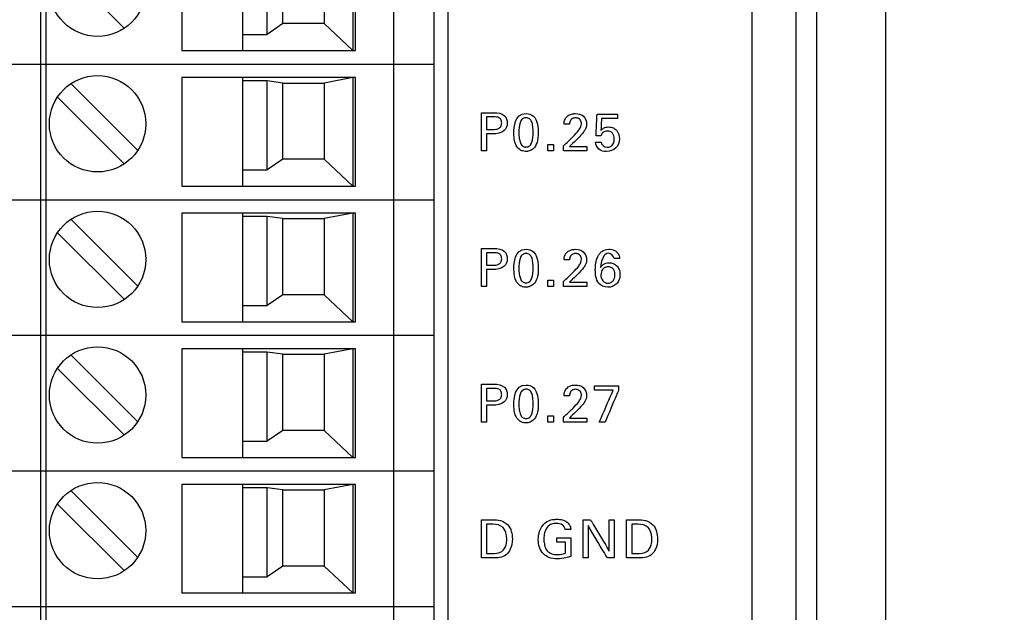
# Model space of a CAD drawing. Header units: inches. Extents: x 0 to 34, y 0 to 22.
# Tile 54 of 119: x 18.195 to 19.623, y 11.095 to 11.955. Entities that reach past the tile are written whole.
import ezdxf

# ---------------------------------------------------------------- set-up
doc = ezdxf.new("R2010")
doc.units = ezdxf.units.IN
doc.header["$LTSCALE"] = 1.87
doc.header["$MEASUREMENT"] = 0
doc.layers.get('0').update_dxf_attribs({"linetype": 'CONTINUOUS'})
doc.layers.add('DATUMCURVES', color=7, linetype='CONTINUOUS')
doc.layers.add('DIMENSIONS', color=7, linetype='CONTINUOUS')
doc.styles.get("Standard").update_dxf_attribs({"font": 'txt', "width": 0.8})
doc.dimstyles.new('DIMSTYLE_1', dxfattribs={"dimtxt": 0.125, "dimasz": 0.18, "dimexe": 0.18, "dimexo": 0.0625, "dimgap": 0.09, "dimtad": 0, "dimtih": 1, "dimtoh": 1, "dimdec": 3, "dimzin": 4, "dimdsep": 46, "dimtxsty": 'STANDARD', "dimblk": '_FILLED', "dimblk1": '_FILLED', "dimblk2": '_FILLED', "dimcen": 0.09, "dimadec": 0, "dimazin": 0, "dimtp": 0.001, "dimtm": 0.001, "dimtfac": 1, "dimtdec": 3, "dimtofl": 0, "dimtmove": 0, "dimatfit": 3, "dimldrblk": '_FILLED', "dimfxl": 1, "dimtolj": 1, "dimtzin": 4, "dimarcsym": 0})

# ---------------------------------------------------------------- blocks, each defined once
blk = doc.blocks.new('_FILLED')
at = {"color": 0, "linetype": 'BYBLOCK'}
blk.add_solid([(0, 0), (-1, 0.1736), (-1, -0.1736)], dxfattribs=at)
blk = doc.blocks.new('*D24')
at = {"layer": 'DIMENSIONS', "color": 2, "linetype": 'CONTINUOUS'}
for p, q in [((18.7996, 16.1229), (20.5474, 16.1229)), ((20.4224, 16.1229), (20.4224, 13.0865)), ((20.4224, 10.1189), (20.4224, 12.8365)), ((18.8587, 10.1189), (20.5474, 10.1189))]:
    blk.add_line(p, q, dxfattribs=at)
at = {"layer": 'DIMENSIONS', "color": 2, "linetype": 'CONTINUOUS', "xscale": 0.18, "yscale": 0.18, "zscale": 0.18}
for p, rotation in [((20.4224, 16.1229), 90), ((20.4224, 10.1189), 270)]:
    blk.add_blockref('_FILLED', p, dxfattribs=dict(at, rotation=rotation))
at = {"layer": 'DIMENSIONS', "color": 2, "linetype": 'CONTINUOUS', "width": 0.8}
for s, p in [('6.004', (19.7599, 12.899)), ('[', (20.3849, 12.899)), ('152.5', (20.4849, 12.899)), (']', (20.9849, 12.899))]:
    blk.add_text(s, height=0.125, dxfattribs=at).set_placement(p)

msp = doc.modelspace()

# ---------------------------------------------------------------- linework, layer by layer
at = {"color": 7, "linetype": 'CONTINUOUS'}
for p, q in [((19.3212, 9.0123), (19.3212, 18.6334)), ((19.3512, 9.015), (19.3512, 18.6307)), ((19.4512, 9.0274), (19.4512, 18.6183)), ((18.8162, 10.0989), (18.8162, 16.1429)), ((18.2253, 16.1229), (18.2253, 10.1189)), ((18.2332, 10.1189), (18.2332, 16.1229)), ((18.7371, 16.1229), (18.7371, 10.1189)), ((18.7962, 10.1189), (18.7962, 16.1229)), ((18.43, 12.0677), (18.43, 11.9103)), ((18.5186, 11.9103), (18.5186, 12.0677)), ((18.6781, 12.0677), (18.6781, 11.9103)), ((18.682, 11.9103), (18.682, 12.0677)), ((18.5541, 11.9336), (18.5541, 12.063)), ((18.5768, 11.9492), (18.5768, 12.0599)), ((18.6367, 12.0599), (18.6367, 11.9492)), ((18.3465, 11.9428), (18.25, 12.0393)), ((18.5768, 11.9492), (18.5541, 11.9336)), ((18.6367, 11.9492), (18.5768, 11.9492)), ((18.6781, 11.9103), (18.6367, 11.9492)), ((18.5186, 11.9336), (18.5541, 11.9336)), ((18.43, 11.9103), (18.682, 11.9103)), ((18.0678, 11.8906), (18.7962, 11.8906)), ((18.682, 11.8709), (18.43, 11.8709)), ((18.43, 11.8709), (18.43, 11.7134)), ((18.5186, 11.7134), (18.5186, 11.8709)), ((18.6781, 11.8709), (18.6367, 11.863)), ((18.6781, 11.8709), (18.6781, 11.7134)), ((18.682, 11.7134), (18.682, 11.8709)), ((18.366, 11.7654), (18.2695, 11.8618)), ((18.5541, 11.8662), (18.5186, 11.8662)), ((18.5768, 11.863), (18.5541, 11.8662)), ((18.5541, 11.7368), (18.5541, 11.8662)), ((18.5768, 11.863), (18.6367, 11.863)), ((18.5768, 11.7524), (18.5768, 11.863)), ((18.6367, 11.863), (18.6367, 11.7524)), ((18.3465, 11.7459), (18.25, 11.8424)), ((18.5768, 11.7524), (18.5541, 11.7368)), ((18.6367, 11.7524), (18.5768, 11.7524)), ((18.6781, 11.7134), (18.6367, 11.7524)), ((18.5186, 11.7368), (18.5541, 11.7368)), ((18.43, 11.7134), (18.682, 11.7134)), ((18.0678, 11.6937), (18.7962, 11.6937)), ((18.682, 11.674), (18.43, 11.674)), ((18.43, 11.674), (18.43, 11.5166)), ((18.5186, 11.5166), (18.5186, 11.674)), ((18.5541, 11.6693), (18.5186, 11.6693)), ((18.5768, 11.6662), (18.5541, 11.6693)), ((18.5541, 11.5399), (18.5541, 11.6693)), ((18.6781, 11.674), (18.6367, 11.6662)), ((18.6781, 11.674), (18.6781, 11.5166)), ((18.682, 11.5166), (18.682, 11.674)), ((18.366, 11.5685), (18.2695, 11.665)), ((18.5768, 11.6662), (18.6367, 11.6662)), ((18.5768, 11.5555), (18.5768, 11.6662)), ((18.6367, 11.6662), (18.6367, 11.5555)), ((18.3465, 11.5491), (18.25, 11.6456)), ((18.5768, 11.5555), (18.5541, 11.5399)), ((18.6367, 11.5555), (18.5768, 11.5555)), ((18.6781, 11.5166), (18.6367, 11.5555)), ((18.5186, 11.5399), (18.5541, 11.5399)), ((18.43, 11.5166), (18.682, 11.5166)), ((18.0678, 11.4969), (18.7962, 11.4969)), ((18.366, 11.3717), (18.2695, 11.4681)), ((18.682, 11.4772), (18.43, 11.4772)), ((18.43, 11.4772), (18.43, 11.3197)), ((18.5186, 11.3197), (18.5186, 11.4772)), ((18.5541, 11.4725), (18.5186, 11.4725)), ((18.5768, 11.4693), (18.5541, 11.4725)), ((18.5541, 11.3431), (18.5541, 11.4725)), ((18.5768, 11.4693), (18.6367, 11.4693)), ((18.5768, 11.3587), (18.5768, 11.4693)), ((18.6781, 11.4772), (18.6367, 11.4693)), ((18.6367, 11.4693), (18.6367, 11.3587)), ((18.6781, 11.4772), (18.6781, 11.3197)), ((18.682, 11.3197), (18.682, 11.4772)), ((18.3465, 11.3522), (18.25, 11.4487)), ((18.5768, 11.3587), (18.5541, 11.3431)), ((18.6367, 11.3587), (18.5768, 11.3587)), ((18.6781, 11.3197), (18.6367, 11.3587)), ((18.5186, 11.3431), (18.5541, 11.3431)), ((18.43, 11.3197), (18.682, 11.3197)), ((18.0678, 11.3), (18.7962, 11.3)), ((18.366, 11.1748), (18.2695, 11.2713)), ((18.682, 11.2803), (18.43, 11.2803)), ((18.43, 11.2803), (18.43, 11.1229)), ((18.5186, 11.1229), (18.5186, 11.2803)), ((18.5541, 11.2756), (18.5186, 11.2756)), ((18.5768, 11.2725), (18.5541, 11.2756)), ((18.5541, 11.1462), (18.5541, 11.2756)), ((18.5768, 11.2725), (18.6367, 11.2725)), ((18.5768, 11.1618), (18.5768, 11.2725)), ((18.6781, 11.2803), (18.6367, 11.2725)), ((18.6367, 11.2725), (18.6367, 11.1618)), ((18.6781, 11.2803), (18.6781, 11.1229)), ((18.682, 11.1229), (18.682, 11.2803)), ((18.3465, 11.1554), (18.25, 11.2519)), ((18.5768, 11.1618), (18.5541, 11.1462)), ((18.6367, 11.1618), (18.5768, 11.1618)), ((18.6781, 11.1229), (18.6367, 11.1618)), ((18.5186, 11.1462), (18.5541, 11.1462)), ((18.43, 11.1229), (18.682, 11.1229)), ((18.0678, 11.1032), (18.7962, 11.1032))]:
    msp.add_line(p, q, dxfattribs=at)
for centre in [(18.308, 12.0007), (18.308, 11.8039), (18.308, 11.607), (18.308, 11.4102), (18.308, 11.2133)]:
    msp.add_circle(centre, 0.0699, dxfattribs=at)
at = {"layer": 'DATUMCURVES', "color": 40, "linetype": 'CONTINUOUS'}
for points, knots in [([(19.2566, 17.8445, 0.8645), (19.2566, 17.4191, 0.8645), (19.2566, 14.6965, 0.8645), (19.2566, 11.9739, 0.8645), (19.2566, 9.6767, 0.8645)], [0, 0, 0, 0, 0.15625, 1, 1, 1, 1]), ([(18.8646, 11.82, 0.8645), (18.8655, 11.82, 0.8645), (18.8717, 11.82, 0.8645), (18.8778, 11.82, 0.8645), (18.883, 11.82, 0.8645)], [0, 0, 0, 0, 0.15625, 1, 1, 1, 1]), ([(18.8646, 11.7648, 0.8645), (18.8646, 11.7677, 0.8645), (18.8646, 11.7861, 0.8645), (18.8646, 11.8044, 0.8645), (18.8646, 11.82, 0.8645)], [0, 0, 0, 0, 0.15625, 1, 1, 1, 1]), ([(18.8722, 11.8138, 0.8645), (18.8722, 11.8128, 0.8645), (18.8722, 11.8068, 0.8645), (18.8722, 11.8008, 0.8645), (18.8722, 11.7957, 0.8645)], [0, 0, 0, 0, 0.15625, 1, 1, 1, 1]), ([(18.883, 11.82, 0.8645), (18.8883, 11.82, 0.8645), (18.8988, 11.8185, 0.8645), (18.9036, 11.8047, 0.8645), (18.8982, 11.7907, 0.8645), (18.8869, 11.7893, 0.8645), (18.8811, 11.7893, 0.8645)], [0, 0, 0, 0, 0.279811, 0.483772, 0.69103, 1, 1, 1, 1]), ([(18.8813, 11.7957, 0.8645), (18.8841, 11.7957, 0.8645), (18.8885, 11.7958, 0.8645), (18.8935, 11.7999, 0.8645), (18.8943, 11.805, 0.8645), (18.8936, 11.81, 0.8645), (18.8892, 11.8138, 0.8645), (18.8853, 11.8138, 0.8645), (18.8829, 11.8138, 0.8645)], [0, 0, 0, 0, 0.244812, 0.369251, 0.527662, 0.677689, 0.790957, 1, 1, 1, 1]), ([(18.9289, 11.8126, 0.8645), (18.9271, 11.8125, 0.8645), (18.9233, 11.8109, 0.8645), (18.9195, 11.8038, 0.8645), (18.9188, 11.7925, 0.8645), (18.9193, 11.7824, 0.8645), (18.9209, 11.7758, 0.8645), (18.9235, 11.772, 0.8645), (18.9261, 11.7705, 0.8645), (18.928, 11.7702, 0.8645), (18.9286, 11.77, 0.8645), (18.9293, 11.7701, 0.8645)], [0, 0, 0, 0, 0.102331, 0.214894, 0.440022, 0.580016, 0.720011, 0.860005, 0.930003, 0.965001, 1, 1, 1, 1]), ([(18.9294, 11.8187, 0.8645), (18.9373, 11.8187, 0.8645), (18.9462, 11.8101, 0.8645), (18.9477, 11.7889, 0.8645), (18.9459, 11.776, 0.8645), (18.9407, 11.7675, 0.8645), (18.9337, 11.7639, 0.8645), (18.9304, 11.7637, 0.8645), (18.9289, 11.7637, 0.8645), (18.9287, 11.7637, 0.8645)], [0, 0, 0, 0, 0.15099, 0.301981, 0.492122, 0.682262, 0.830124, 0.977986, 1, 1, 1, 1]), ([(18.9293, 11.7701, 0.8645), (18.9301, 11.7701, 0.8645), (18.9326, 11.7704, 0.8645), (18.9355, 11.7724, 0.8645), (18.9392, 11.7785, 0.8645), (18.9399, 11.7899, 0.8645), (18.9394, 11.8002, 0.8645), (18.9378, 11.807, 0.8645), (18.9349, 11.8115, 0.8645), (18.9311, 11.8127, 0.8645), (18.9291, 11.8126, 0.8645), (18.9289, 11.8126, 0.8645)], [0, 0, 0, 0, 0.052681, 0.105362, 0.210725, 0.421449, 0.56239, 0.703331, 0.844272, 0.985213, 1, 1, 1, 1]), ([(18.9845, 11.8032, 0.8645), (18.9845, 11.805, 0.8645), (18.9849, 11.8093, 0.8645), (18.9887, 11.8151, 0.8645), (18.9948, 11.8182, 0.8645), (19.0028, 11.8191, 0.8645), (19.0137, 11.8167, 0.8645), (19.0172, 11.8076, 0.8645), (19.0172, 11.8032, 0.8645)], [0, 0, 0, 0, 0.106982, 0.25839, 0.390836, 0.504269, 0.739417, 1, 1, 1, 1]), ([(18.995, 11.8104, 0.8645), (18.9945, 11.8099, 0.8645), (18.9929, 11.8078, 0.8645), (18.9925, 11.8051, 0.8645), (18.9925, 11.8032, 0.8645)], [0, 0, 0, 0, 0.290386, 1, 1, 1, 1]), ([(18.9975, 11.7854, 0.8645), (19.0005, 11.7882, 0.8645), (19.0046, 11.7926, 0.8645), (19.0089, 11.799, 0.8645), (19.01, 11.8042, 0.8645), (19.009, 11.8088, 0.8645), (19.0055, 11.812, 0.8645), (19.001, 11.8127, 0.8645), (18.9971, 11.8121, 0.8645), (18.9954, 11.8107, 0.8645), (18.995, 11.8104, 0.8645)], [0, 0, 0, 0, 0.286285, 0.428435, 0.528312, 0.656451, 0.738008, 0.846208, 0.964972, 1, 1, 1, 1]), ([(19.0309, 11.7862, 0.8645), (19.031, 11.7878, 0.8645), (19.0315, 11.7983, 0.8645), (19.0319, 11.8088, 0.8645), (19.0323, 11.8177, 0.8645)], [0, 0, 0, 0, 0.15625, 1, 1, 1, 1]), ([(19.0323, 11.8177, 0.8645), (19.0338, 11.8177, 0.8645), (19.0437, 11.8177, 0.8645), (19.0537, 11.8177, 0.8645), (19.062, 11.8177, 0.8645)], [0, 0, 0, 0, 0.15625, 1, 1, 1, 1]), ([(19.0389, 11.8115, 0.8645), (19.0388, 11.8106, 0.8645), (19.0385, 11.8049, 0.8645), (19.0382, 11.7992, 0.8645), (19.0379, 11.7944, 0.8645)], [0, 0, 0, 0, 0.15625, 1, 1, 1, 1]), ([(19.062, 11.8115, 0.8645), (19.0608, 11.8115, 0.8645), (19.0531, 11.8115, 0.8645), (19.0454, 11.8115, 0.8645), (19.0389, 11.8115, 0.8645)], [0, 0, 0, 0, 0.15625, 1, 1, 1, 1]), ([(19.0172, 11.8032, 0.8645), (19.0172, 11.8002, 0.8645), (19.0154, 11.7953, 0.8645), (19.0124, 11.7915, 0.8645), (19.0112, 11.79, 0.8645)], [0, 0, 0, 0, 0.609797, 1, 1, 1, 1]), ([(19.0379, 11.7944, 0.8645), (19.039, 11.7955, 0.8645), (19.0423, 11.7983, 0.8645), (19.0489, 11.7998, 0.8645), (19.056, 11.7984, 0.8645), (19.063, 11.7928, 0.8645), (19.0663, 11.7814, 0.8645), (19.063, 11.7721, 0.8645), (19.0597, 11.7688, 0.8645)], [0, 0, 0, 0, 0.093612, 0.236815, 0.371971, 0.491253, 0.733682, 1, 1, 1, 1]), ([(18.8722, 11.7893, 0.8645), (18.8722, 11.788, 0.8645), (18.8722, 11.7799, 0.8645), (18.8722, 11.7717, 0.8645), (18.8722, 11.7648, 0.8645)], [0, 0, 0, 0, 0.15625, 1, 1, 1, 1]), ([(18.9287, 11.7637, 0.8645), (18.927, 11.7638, 0.8645), (18.9242, 11.7643, 0.8645), (18.9188, 11.7669, 0.8645), (18.9141, 11.7731, 0.8645), (18.9117, 11.7811, 0.8645), (18.9117, 11.7906, 0.8645)], [0, 0, 0, 0, 0.129959, 0.274358, 0.563156, 1, 1, 1, 1]), ([(18.9837, 11.7717, 0.8645), (18.9844, 11.7725, 0.8645), (18.989, 11.777, 0.8645), (18.9937, 11.7815, 0.8645), (18.9975, 11.7854, 0.8645)], [0, 0, 0, 0, 0.15625, 1, 1, 1, 1]), ([(19.0574, 11.782, 0.8645), (19.0574, 11.7849, 0.8645), (19.056, 11.7911, 0.8645), (19.0475, 11.7944, 0.8645), (19.0403, 11.7918, 0.8645), (19.0384, 11.7878, 0.8645), (19.0379, 11.7862, 0.8645)], [0, 0, 0, 0, 0.299979, 0.568356, 0.827944, 1, 1, 1, 1]), ([(19.0382, 11.7773, 0.8645), (19.0383, 11.7735, 0.8645), (19.0467, 11.7672, 0.8645), (19.0565, 11.7734, 0.8645), (19.0574, 11.7795, 0.8645), (19.0574, 11.782, 0.8645)], [0, 0, 0, 0, 0.397539, 0.739268, 1, 1, 1, 1]), ([(18.9922, 11.7708, 0.8645), (18.9935, 11.7708, 0.8645), (19.0019, 11.7708, 0.8645), (19.0103, 11.7708, 0.8645), (19.0173, 11.7708, 0.8645)], [0, 0, 0, 0, 0.15625, 1, 1, 1, 1]), ([(19.0597, 11.7688, 0.8645), (19.0563, 11.7653, 0.8645), (19.0471, 11.7623, 0.8645), (19.034, 11.7655, 0.8645), (19.0304, 11.7736, 0.8645), (19.0302, 11.7773, 0.8645)], [0, 0, 0, 0, 0.392296, 0.698276, 1, 1, 1, 1]), ([(19.0173, 11.7648, 0.8645), (19.0156, 11.7648, 0.8645), (19.0044, 11.7648, 0.8645), (18.9932, 11.7648, 0.8645), (18.9837, 11.7648, 0.8645)], [0, 0, 0, 0, 0.15625, 1, 1, 1, 1]), ([(18.8646, 11.623, 0.8645), (18.8655, 11.623, 0.8645), (18.8717, 11.623, 0.8645), (18.8778, 11.623, 0.8645), (18.883, 11.623, 0.8645)], [0, 0, 0, 0, 0.15625, 1, 1, 1, 1]), ([(18.8646, 11.5678, 0.8645), (18.8646, 11.5707, 0.8645), (18.8646, 11.5891, 0.8645), (18.8646, 11.6074, 0.8645), (18.8646, 11.623, 0.8645)], [0, 0, 0, 0, 0.15625, 1, 1, 1, 1]), ([(18.8722, 11.6168, 0.8645), (18.8722, 11.6158, 0.8645), (18.8722, 11.6098, 0.8645), (18.8722, 11.6038, 0.8645), (18.8722, 11.5987, 0.8645)], [0, 0, 0, 0, 0.15625, 1, 1, 1, 1]), ([(18.883, 11.623, 0.8645), (18.8883, 11.623, 0.8645), (18.8989, 11.6215, 0.8645), (18.9036, 11.6077, 0.8645), (18.8982, 11.5937, 0.8645), (18.8869, 11.5923, 0.8645), (18.8811, 11.5923, 0.8645)], [0, 0, 0, 0, 0.279747, 0.483892, 0.691101, 1, 1, 1, 1]), ([(18.8813, 11.5987, 0.8645), (18.8841, 11.5987, 0.8645), (18.8885, 11.5988, 0.8645), (18.8935, 11.6029, 0.8645), (18.8943, 11.608, 0.8645), (18.8936, 11.613, 0.8645), (18.8892, 11.6167, 0.8645), (18.8853, 11.6168, 0.8645), (18.8829, 11.6168, 0.8645)], [0, 0, 0, 0, 0.244825, 0.369346, 0.527972, 0.677773, 0.790962, 1, 1, 1, 1]), ([(18.9289, 11.6156, 0.8645), (18.9271, 11.6155, 0.8645), (18.9233, 11.6139, 0.8645), (18.9195, 11.6068, 0.8645), (18.9188, 11.5955, 0.8645), (18.9193, 11.5854, 0.8645), (18.9209, 11.5788, 0.8645), (18.9235, 11.575, 0.8645), (18.9261, 11.5736, 0.8645), (18.928, 11.5732, 0.8645), (18.9286, 11.573, 0.8645), (18.9293, 11.5731, 0.8645)], [0, 0, 0, 0, 0.102407, 0.215054, 0.440349, 0.580262, 0.720174, 0.860087, 0.930044, 0.965022, 1, 1, 1, 1]), ([(18.9294, 11.6217, 0.8645), (18.9373, 11.6217, 0.8645), (18.9462, 11.6131, 0.8645), (18.9477, 11.5919, 0.8645), (18.9459, 11.579, 0.8645), (18.9407, 11.5705, 0.8645), (18.9337, 11.5669, 0.8645), (18.9304, 11.5667, 0.8645), (18.9289, 11.5667, 0.8645), (18.9287, 11.5667, 0.8645)], [0, 0, 0, 0, 0.150664, 0.301328, 0.491535, 0.681741, 0.829845, 0.97795, 1, 1, 1, 1]), ([(18.9293, 11.5731, 0.8645), (18.9301, 11.5731, 0.8645), (18.9326, 11.5734, 0.8645), (18.9355, 11.5754, 0.8645), (18.9392, 11.5815, 0.8645), (18.9399, 11.5929, 0.8645), (18.9394, 11.6032, 0.8645), (18.9378, 11.61, 0.8645), (18.9349, 11.6145, 0.8645), (18.9311, 11.6157, 0.8645), (18.9291, 11.6156, 0.8645), (18.9289, 11.6156, 0.8645)], [0, 0, 0, 0, 0.052644, 0.105289, 0.210577, 0.421154, 0.562167, 0.70318, 0.844193, 0.985206, 1, 1, 1, 1]), ([(18.9845, 11.6062, 0.8645), (18.9845, 11.608, 0.8645), (18.9849, 11.6123, 0.8645), (18.9887, 11.6181, 0.8645), (18.9948, 11.6212, 0.8645), (19.0028, 11.6221, 0.8645), (19.0137, 11.6197, 0.8645), (19.0172, 11.6106, 0.8645), (19.0172, 11.6062, 0.8645)], [0, 0, 0, 0, 0.107049, 0.25832, 0.390787, 0.5042, 0.73928, 1, 1, 1, 1]), ([(18.995, 11.6134, 0.8645), (18.9945, 11.6129, 0.8645), (18.9928, 11.6108, 0.8645), (18.9925, 11.608, 0.8645), (18.9925, 11.6062, 0.8645)], [0, 0, 0, 0, 0.29, 1, 1, 1, 1]), ([(18.9975, 11.5883, 0.8645), (19.0005, 11.5912, 0.8645), (19.0046, 11.5956, 0.8645), (19.0089, 11.602, 0.8645), (19.01, 11.6072, 0.8645), (19.009, 11.6118, 0.8645), (19.0055, 11.615, 0.8645), (19.001, 11.6157, 0.8645), (18.9971, 11.6151, 0.8645), (18.9954, 11.6137, 0.8645), (18.995, 11.6134, 0.8645)], [0, 0, 0, 0, 0.286455, 0.428428, 0.52812, 0.656502, 0.738062, 0.846236, 0.96497, 1, 1, 1, 1]), ([(19.0624, 11.574, 0.8645), (19.0617, 11.573, 0.8645), (19.058, 11.5687, 0.8645), (19.0475, 11.5648, 0.8645), (19.0341, 11.5702, 0.8645), (19.0303, 11.5817, 0.8645), (19.0296, 11.5916, 0.8645), (19.0303, 11.6016, 0.8645), (19.0323, 11.6096, 0.8645), (19.0349, 11.614, 0.8645), (19.0359, 11.6153, 0.8645)], [0, 0, 0, 0, 0.046432, 0.22046, 0.408687, 0.540018, 0.67664, 0.802876, 0.936525, 1, 1, 1, 1]), ([(19.0359, 11.6153, 0.8645), (19.0369, 11.6166, 0.8645), (19.0405, 11.6203, 0.8645), (19.0488, 11.6225, 0.8645), (19.057, 11.6208, 0.8645), (19.0624, 11.6171, 0.8645), (19.0647, 11.6125, 0.8645), (19.0649, 11.6094, 0.8645), (19.0649, 11.6081, 0.8645)], [0, 0, 0, 0, 0.125006, 0.399483, 0.619206, 0.762006, 0.898595, 1, 1, 1, 1]), ([(19.057, 11.6081, 0.8645), (19.057, 11.6119, 0.8645), (19.0433, 11.6234, 0.8645), (19.0377, 11.6033, 0.8645), (19.0373, 11.5954, 0.8645)], [0, 0, 0, 0, 0.321412, 1, 1, 1, 1]), ([(19.0172, 11.6062, 0.8645), (19.0172, 11.6032, 0.8645), (19.0154, 11.5983, 0.8645), (19.0124, 11.5945, 0.8645), (19.0112, 11.593, 0.8645)], [0, 0, 0, 0, 0.609572, 1, 1, 1, 1]), ([(19.0373, 11.5954, 0.8645), (19.0384, 11.597, 0.8645), (19.0416, 11.6009, 0.8645), (19.0508, 11.6031, 0.8645), (19.0602, 11.5999, 0.8645), (19.0649, 11.5923, 0.8645), (19.066, 11.5849, 0.8645), (19.065, 11.5784, 0.8645), (19.0631, 11.5749, 0.8645), (19.0624, 11.574, 0.8645)], [0, 0, 0, 0, 0.111014, 0.279145, 0.5094, 0.630936, 0.774793, 0.932497, 1, 1, 1, 1]), ([(19.0583, 11.5844, 0.8645), (19.0583, 11.5855, 0.8645), (19.0582, 11.5857, 0.8645), (19.0579, 11.5886, 0.8645), (19.0569, 11.5918, 0.8645), (19.0541, 11.5952, 0.8645), (19.0489, 11.5966, 0.8645), (19.0435, 11.5955, 0.8645), (19.0393, 11.592, 0.8645), (19.038, 11.5876, 0.8645), (19.0379, 11.5849, 0.8645)], [0, 0, 0, 0, 0.069979, 0.139959, 0.279917, 0.419876, 0.559835, 0.673211, 0.786587, 1, 1, 1, 1]), ([(18.8722, 11.5923, 0.8645), (18.8722, 11.591, 0.8645), (18.8722, 11.5829, 0.8645), (18.8722, 11.5747, 0.8645), (18.8722, 11.5678, 0.8645)], [0, 0, 0, 0, 0.15625, 1, 1, 1, 1]), ([(18.9287, 11.5667, 0.8645), (18.927, 11.5668, 0.8645), (18.9242, 11.5673, 0.8645), (18.9188, 11.5699, 0.8645), (18.914, 11.5761, 0.8645), (18.9117, 11.5842, 0.8645), (18.9117, 11.5936, 0.8645)], [0, 0, 0, 0, 0.129854, 0.274137, 0.562702, 1, 1, 1, 1]), ([(18.9837, 11.5748, 0.8645), (18.9844, 11.5755, 0.8645), (18.989, 11.58, 0.8645), (18.9937, 11.5845, 0.8645), (18.9975, 11.5883, 0.8645)], [0, 0, 0, 0, 0.15625, 1, 1, 1, 1]), ([(19.0379, 11.5849, 0.8645), (19.0379, 11.5847, 0.8645), (19.0378, 11.5812, 0.8645), (19.04, 11.5749, 0.8645), (19.0472, 11.5715, 0.8645), (19.0542, 11.5737, 0.8645), (19.0571, 11.5781, 0.8645), (19.0581, 11.5812, 0.8645), (19.0582, 11.5837, 0.8645), (19.0583, 11.5844, 0.8645)], [0, 0, 0, 0, 0.014076, 0.287314, 0.560551, 0.780275, 0.890138, 0.945069, 1, 1, 1, 1]), ([(19.0173, 11.5678, 0.8645), (19.0156, 11.5678, 0.8645), (19.0044, 11.5678, 0.8645), (18.9932, 11.5678, 0.8645), (18.9837, 11.5678, 0.8645)], [0, 0, 0, 0, 0.15625, 1, 1, 1, 1]), ([(18.9922, 11.5738, 0.8645), (18.9935, 11.5738, 0.8645), (19.0019, 11.5738, 0.8645), (19.0103, 11.5738, 0.8645), (19.0173, 11.5738, 0.8645)], [0, 0, 0, 0, 0.15625, 1, 1, 1, 1]), ([(18.8646, 11.4259, 0.8645), (18.8655, 11.4259, 0.8645), (18.8717, 11.4259, 0.8645), (18.8778, 11.4259, 0.8645), (18.883, 11.4259, 0.8645)], [0, 0, 0, 0, 0.15625, 1, 1, 1, 1]), ([(18.8646, 11.3708, 0.8645), (18.8646, 11.3737, 0.8645), (18.8646, 11.3921, 0.8645), (18.8646, 11.4104, 0.8645), (18.8646, 11.4259, 0.8645)], [0, 0, 0, 0, 0.15625, 1, 1, 1, 1]), ([(18.883, 11.4259, 0.8645), (18.8883, 11.4259, 0.8645), (18.8989, 11.4245, 0.8645), (18.9036, 11.4107, 0.8645), (18.8982, 11.3967, 0.8645), (18.8869, 11.3953, 0.8645), (18.8811, 11.3953, 0.8645)], [0, 0, 0, 0, 0.279696, 0.483856, 0.691079, 1, 1, 1, 1]), ([(18.9294, 11.4247, 0.8645), (18.9373, 11.4247, 0.8645), (18.9462, 11.4161, 0.8645), (18.9477, 11.3949, 0.8645), (18.9459, 11.382, 0.8645), (18.9407, 11.3735, 0.8645), (18.9337, 11.3699, 0.8645), (18.9304, 11.3697, 0.8645), (18.9289, 11.3697, 0.8645), (18.9287, 11.3697, 0.8645)], [0, 0, 0, 0, 0.150664, 0.301328, 0.491535, 0.681741, 0.829845, 0.97795, 1, 1, 1, 1]), ([(18.9845, 11.4092, 0.8645), (18.9845, 11.411, 0.8645), (18.9849, 11.4153, 0.8645), (18.9887, 11.4211, 0.8645), (18.9948, 11.4242, 0.8645), (19.0028, 11.4251, 0.8645), (19.0137, 11.4227, 0.8645), (19.0172, 11.4136, 0.8645), (19.0172, 11.4092, 0.8645)], [0, 0, 0, 0, 0.106978, 0.258381, 0.39083, 0.504261, 0.739403, 1, 1, 1, 1]), ([(18.8722, 11.4198, 0.8645), (18.8722, 11.4188, 0.8645), (18.8722, 11.4128, 0.8645), (18.8722, 11.4068, 0.8645), (18.8722, 11.4017, 0.8645)], [0, 0, 0, 0, 0.15625, 1, 1, 1, 1]), ([(18.8813, 11.4017, 0.8645), (18.8841, 11.4017, 0.8645), (18.8885, 11.4018, 0.8645), (18.8935, 11.4059, 0.8645), (18.8943, 11.411, 0.8645), (18.8936, 11.416, 0.8645), (18.8892, 11.4198, 0.8645), (18.8853, 11.4198, 0.8645), (18.8829, 11.4198, 0.8645)], [0, 0, 0, 0, 0.244825, 0.369346, 0.527972, 0.677773, 0.790962, 1, 1, 1, 1]), ([(18.9289, 11.4186, 0.8645), (18.9271, 11.4185, 0.8645), (18.9233, 11.4169, 0.8645), (18.9195, 11.4098, 0.8645), (18.9188, 11.3985, 0.8645), (18.9193, 11.3884, 0.8645), (18.9209, 11.3818, 0.8645), (18.9235, 11.378, 0.8645), (18.9261, 11.3766, 0.8645), (18.928, 11.3762, 0.8645), (18.9286, 11.376, 0.8645), (18.9293, 11.3761, 0.8645)], [0, 0, 0, 0, 0.102346, 0.214926, 0.440087, 0.580065, 0.720044, 0.860022, 0.930011, 0.965005, 1, 1, 1, 1]), ([(18.9293, 11.3761, 0.8645), (18.9301, 11.3761, 0.8645), (18.9326, 11.3764, 0.8645), (18.9355, 11.3784, 0.8645), (18.9392, 11.3845, 0.8645), (18.9399, 11.396, 0.8645), (18.9394, 11.4062, 0.8645), (18.9378, 11.413, 0.8645), (18.9349, 11.4175, 0.8645), (18.9311, 11.4187, 0.8645), (18.9291, 11.4186, 0.8645), (18.9289, 11.4186, 0.8645)], [0, 0, 0, 0, 0.052644, 0.105289, 0.210577, 0.421154, 0.562167, 0.70318, 0.844193, 0.985206, 1, 1, 1, 1]), ([(18.995, 11.4164, 0.8645), (18.9945, 11.4159, 0.8645), (18.9929, 11.4138, 0.8645), (18.9925, 11.4111, 0.8645), (18.9925, 11.4092, 0.8645)], [0, 0, 0, 0, 0.290354, 1, 1, 1, 1]), ([(18.9975, 11.3913, 0.8645), (19.0005, 11.3942, 0.8645), (19.0046, 11.3986, 0.8645), (19.0089, 11.405, 0.8645), (19.01, 11.4102, 0.8645), (19.009, 11.4148, 0.8645), (19.0055, 11.418, 0.8645), (19.001, 11.4187, 0.8645), (18.9971, 11.4181, 0.8645), (18.9954, 11.4167, 0.8645), (18.995, 11.4164, 0.8645)], [0, 0, 0, 0, 0.286285, 0.428434, 0.52831, 0.656461, 0.738013, 0.846212, 0.964974, 1, 1, 1, 1]), ([(19.0286, 11.4237, 0.8645), (19.0305, 11.4237, 0.8645), (19.0421, 11.4237, 0.8645), (19.0537, 11.4237, 0.8645), (19.0635, 11.4237, 0.8645)], [0, 0, 0, 0, 0.15625, 1, 1, 1, 1]), ([(19.0558, 11.4173, 0.8645), (19.0544, 11.4173, 0.8645), (19.0453, 11.4173, 0.8645), (19.0363, 11.4173, 0.8645), (19.0286, 11.4173, 0.8645)], [0, 0, 0, 0, 0.15625, 1, 1, 1, 1]), ([(19.0355, 11.3708, 0.8645), (19.0366, 11.3732, 0.8645), (19.0433, 11.3887, 0.8645), (19.0501, 11.4042, 0.8645), (19.0558, 11.4173, 0.8645)], [0, 0, 0, 0, 0.15625, 1, 1, 1, 1]), ([(19.0635, 11.4172, 0.8645), (19.0625, 11.4148, 0.8645), (19.0561, 11.3993, 0.8645), (19.0496, 11.3839, 0.8645), (19.0441, 11.3708, 0.8645)], [0, 0, 0, 0, 0.15625, 1, 1, 1, 1]), ([(18.8722, 11.3953, 0.8645), (18.8722, 11.394, 0.8645), (18.8722, 11.3859, 0.8645), (18.8722, 11.3777, 0.8645), (18.8722, 11.3708, 0.8645)], [0, 0, 0, 0, 0.15625, 1, 1, 1, 1]), ([(18.9287, 11.3697, 0.8645), (18.927, 11.3698, 0.8645), (18.9242, 11.3703, 0.8645), (18.9188, 11.3729, 0.8645), (18.9141, 11.3791, 0.8645), (18.9117, 11.3871, 0.8645), (18.9117, 11.3966, 0.8645)], [0, 0, 0, 0, 0.129991, 0.274424, 0.563292, 1, 1, 1, 1]), ([(19.0172, 11.4092, 0.8645), (19.0172, 11.4062, 0.8645), (19.0154, 11.4013, 0.8645), (19.0124, 11.3975, 0.8645), (19.0112, 11.396, 0.8645)], [0, 0, 0, 0, 0.609572, 1, 1, 1, 1]), ([(18.9837, 11.3777, 0.8645), (18.9844, 11.3785, 0.8645), (18.989, 11.383, 0.8645), (18.9937, 11.3875, 0.8645), (18.9975, 11.3913, 0.8645)], [0, 0, 0, 0, 0.15625, 1, 1, 1, 1]), ([(19.0173, 11.3708, 0.8645), (19.0156, 11.3708, 0.8645), (19.0044, 11.3708, 0.8645), (18.9932, 11.3708, 0.8645), (18.9837, 11.3708, 0.8645)], [0, 0, 0, 0, 0.15625, 1, 1, 1, 1]), ([(18.9922, 11.3768, 0.8645), (18.9935, 11.3768, 0.8645), (19.0019, 11.3768, 0.8645), (19.0103, 11.3768, 0.8645), (19.0173, 11.3768, 0.8645)], [0, 0, 0, 0, 0.15625, 1, 1, 1, 1]), ([(18.8646, 11.229, 0.8645), (18.8654, 11.229, 0.8645), (18.8707, 11.229, 0.8645), (18.876, 11.229, 0.8645), (18.8805, 11.229, 0.8645)], [0, 0, 0, 0, 0.15625, 1, 1, 1, 1]), ([(18.8646, 11.1738, 0.8645), (18.8646, 11.1767, 0.8645), (18.8646, 11.1951, 0.8645), (18.8646, 11.2134, 0.8645), (18.8646, 11.229, 0.8645)], [0, 0, 0, 0, 0.15625, 1, 1, 1, 1]), ([(18.8805, 11.229, 0.8645), (18.8844, 11.229, 0.8645), (18.8925, 11.2291, 0.8645), (18.9067, 11.2209, 0.8645), (18.9108, 11.2031, 0.8645), (18.9081, 11.1875, 0.8645), (18.9011, 11.1776, 0.8645), (18.8909, 11.1736, 0.8645), (18.8838, 11.1738, 0.8645), (18.8801, 11.1738, 0.8645)], [0, 0, 0, 0, 0.126372, 0.260576, 0.498757, 0.659787, 0.770306, 0.878599, 1, 1, 1, 1]), ([(18.9471, 11.2005, 0.8645), (18.9471, 11.2046, 0.8645), (18.9485, 11.2142, 0.8645), (18.9562, 11.2258, 0.8645), (18.9668, 11.2295, 0.8645), (18.9733, 11.2299, 0.8645), (18.9782, 11.2298, 0.8645), (18.984, 11.2287, 0.8645), (18.9901, 11.2254, 0.8645), (18.9938, 11.2198, 0.8645), (18.9942, 11.2165, 0.8645), (18.9943, 11.2152, 0.8645)], [0, 0, 0, 0, 0.170836, 0.400081, 0.52867, 0.621347, 0.67173, 0.730153, 0.865836, 0.945177, 1, 1, 1, 1]), ([(19.0124, 11.1738, 0.8645), (19.0124, 11.1767, 0.8645), (19.0124, 11.1951, 0.8645), (19.0124, 11.2134, 0.8645), (19.0124, 11.229, 0.8645)], [0, 0, 0, 0, 0.15625, 1, 1, 1, 1]), ([(19.023, 11.229, 0.8645), (19.0244, 11.2266, 0.8645), (19.0334, 11.2114, 0.8645), (19.0425, 11.1962, 0.8645), (19.0501, 11.1834, 0.8645)], [0, 0, 0, 0, 0.15625, 1, 1, 1, 1]), ([(19.0501, 11.1834, 0.8645), (19.0501, 11.1857, 0.8645), (19.0501, 11.2009, 0.8645), (19.0501, 11.2161, 0.8645), (19.0501, 11.229, 0.8645)], [0, 0, 0, 0, 0.15625, 1, 1, 1, 1]), ([(19.0571, 11.229, 0.8645), (19.0571, 11.2261, 0.8645), (19.0571, 11.2077, 0.8645), (19.0571, 11.1893, 0.8645), (19.0571, 11.1738, 0.8645)], [0, 0, 0, 0, 0.15625, 1, 1, 1, 1]), ([(19.0751, 11.229, 0.8645), (19.0759, 11.229, 0.8645), (19.0812, 11.229, 0.8645), (19.0865, 11.229, 0.8645), (19.091, 11.229, 0.8645)], [0, 0, 0, 0, 0.15625, 1, 1, 1, 1]), ([(19.0751, 11.1738, 0.8645), (19.0751, 11.1767, 0.8645), (19.0751, 11.1951, 0.8645), (19.0751, 11.2134, 0.8645), (19.0751, 11.229, 0.8645)], [0, 0, 0, 0, 0.15625, 1, 1, 1, 1]), ([(19.091, 11.229, 0.8645), (19.0949, 11.229, 0.8645), (19.1031, 11.2291, 0.8645), (19.1172, 11.2208, 0.8645), (19.1214, 11.2031, 0.8645), (19.1186, 11.1875, 0.8645), (19.1116, 11.1776, 0.8645), (19.1014, 11.1736, 0.8645), (19.0943, 11.1738, 0.8645), (19.0906, 11.1738, 0.8645)], [0, 0, 0, 0, 0.126485, 0.260582, 0.4988, 0.659835, 0.770316, 0.878604, 1, 1, 1, 1]), ([(18.8722, 11.2226, 0.8645), (18.8722, 11.2204, 0.8645), (18.8722, 11.2062, 0.8645), (18.8722, 11.192, 0.8645), (18.8722, 11.1801, 0.8645)], [0, 0, 0, 0, 0.15625, 1, 1, 1, 1]), ([(18.9014, 11.2006, 0.8645), (18.9014, 11.203, 0.8645), (18.9008, 11.209, 0.8645), (18.8967, 11.2205, 0.8645), (18.8865, 11.2226, 0.8645), (18.8814, 11.2226, 0.8645)], [0, 0, 0, 0, 0.215458, 0.541922, 1, 1, 1, 1]), ([(18.9859, 11.2152, 0.8645), (18.9855, 11.2176, 0.8645), (18.9824, 11.2229, 0.8645), (18.974, 11.2242, 0.8645), (18.9665, 11.2233, 0.8645), (18.9596, 11.2188, 0.8645), (18.9559, 11.2107, 0.8645), (18.9549, 11.2019, 0.8645), (18.9554, 11.1965, 0.8645), (18.9559, 11.1941, 0.8645)], [0, 0, 0, 0, 0.128952, 0.289462, 0.416759, 0.531059, 0.710474, 0.868159, 1, 1, 1, 1]), ([(19.0474, 11.1738, 0.8645), (19.0459, 11.1762, 0.8645), (19.0365, 11.1919, 0.8645), (19.0272, 11.2075, 0.8645), (19.0193, 11.2206, 0.8645)], [0, 0, 0, 0, 0.15625, 1, 1, 1, 1]), ([(19.0193, 11.2206, 0.8645), (19.0193, 11.2182, 0.8645), (19.0193, 11.2026, 0.8645), (19.0193, 11.187, 0.8645), (19.0193, 11.1738, 0.8645)], [0, 0, 0, 0, 0.15625, 1, 1, 1, 1]), ([(19.0827, 11.2226, 0.8645), (19.0827, 11.2204, 0.8645), (19.0827, 11.2062, 0.8645), (19.0827, 11.192, 0.8645), (19.0827, 11.1801, 0.8645)], [0, 0, 0, 0, 0.15625, 1, 1, 1, 1]), ([(19.1119, 11.2006, 0.8645), (19.1119, 11.203, 0.8645), (19.1113, 11.209, 0.8645), (19.1072, 11.2205, 0.8645), (19.097, 11.2226, 0.8645), (19.0919, 11.2226, 0.8645)], [0, 0, 0, 0, 0.215382, 0.541731, 1, 1, 1, 1]), ([(18.8797, 11.1801, 0.8645), (18.8846, 11.1801, 0.8645), (18.8944, 11.1806, 0.8645), (18.9008, 11.1915, 0.8645), (18.9014, 11.1979, 0.8645), (18.9014, 11.2006, 0.8645)], [0, 0, 0, 0, 0.43171, 0.765023, 1, 1, 1, 1]), ([(18.9945, 11.1759, 0.8645), (18.992, 11.1751, 0.8645), (18.9856, 11.1733, 0.8645), (18.9748, 11.1721, 0.8645), (18.9633, 11.1733, 0.8645), (18.9537, 11.1794, 0.8645), (18.9482, 11.189, 0.8645), (18.9471, 11.1966, 0.8645), (18.9471, 11.2005, 0.8645)], [0, 0, 0, 0, 0.120851, 0.310351, 0.504508, 0.645827, 0.821374, 1, 1, 1, 1]), ([(18.9742, 11.2031, 0.8645), (18.9753, 11.2031, 0.8645), (18.982, 11.2031, 0.8645), (18.9888, 11.2031, 0.8645), (18.9945, 11.2031, 0.8645)], [0, 0, 0, 0, 0.15625, 1, 1, 1, 1]), ([(18.9868, 11.1804, 0.8645), (18.9868, 11.1813, 0.8645), (18.9868, 11.1867, 0.8645), (18.9868, 11.1922, 0.8645), (18.9868, 11.1968, 0.8645)], [0, 0, 0, 0, 0.15625, 1, 1, 1, 1]), ([(18.9945, 11.2031, 0.8645), (18.9945, 11.2017, 0.8645), (18.9945, 11.1926, 0.8645), (18.9945, 11.1836, 0.8645), (18.9945, 11.1759, 0.8645)], [0, 0, 0, 0, 0.15625, 1, 1, 1, 1]), ([(19.0902, 11.1801, 0.8645), (19.0951, 11.1801, 0.8645), (19.105, 11.1806, 0.8645), (19.1113, 11.1915, 0.8645), (19.1119, 11.1979, 0.8645), (19.1119, 11.2006, 0.8645)], [0, 0, 0, 0, 0.431913, 0.765107, 1, 1, 1, 1]), ([(18.9559, 11.1941, 0.8645), (18.956, 11.1937, 0.8645), (18.9567, 11.1901, 0.8645), (18.959, 11.1839, 0.8645), (18.9668, 11.1792, 0.8645), (18.9762, 11.1783, 0.8645), (18.983, 11.1793, 0.8645), (18.9868, 11.1804, 0.8645)], [0, 0, 0, 0, 0.031756, 0.278576, 0.480423, 0.689091, 1, 1, 1, 1]), ([(18.8801, 11.1738, 0.8645), (18.8793, 11.1738, 0.8645), (18.8741, 11.1738, 0.8645), (18.8689, 11.1738, 0.8645), (18.8646, 11.1738, 0.8645)], [0, 0, 0, 0, 0.15625, 1, 1, 1, 1]), ([(19.0906, 11.1738, 0.8645), (19.0898, 11.1738, 0.8645), (19.0846, 11.1738, 0.8645), (19.0794, 11.1738, 0.8645), (19.0751, 11.1738, 0.8645)], [0, 0, 0, 0, 0.15625, 1, 1, 1, 1])]:
    msp.add_open_spline(points, degree=3, knots=knots, dxfattribs=at)
for points in [[(18.8829, 11.8138, 0.8645), (18.8793, 11.8138, 0.8645), (18.8758, 11.8138, 0.8645), (18.8722, 11.8138, 0.8645)], [(18.9117, 11.7906, 0.8645), (18.9117, 11.7985, 0.8645), (18.9126, 11.8187, 0.8645), (18.9294, 11.8187, 0.8645)], [(19.062, 11.8177, 0.8645), (19.062, 11.8156, 0.8645), (19.062, 11.8135, 0.8645), (19.062, 11.8115, 0.8645)], [(18.8722, 11.7957, 0.8645), (18.8752, 11.7957, 0.8645), (18.8783, 11.7957, 0.8645), (18.8813, 11.7957, 0.8645)], [(18.9925, 11.8032, 0.8645), (18.9898, 11.8032, 0.8645), (18.9872, 11.8032, 0.8645), (18.9845, 11.8032, 0.8645)], [(18.8811, 11.7893, 0.8645), (18.8782, 11.7893, 0.8645), (18.8752, 11.7893, 0.8645), (18.8722, 11.7893, 0.8645)], [(19.0112, 11.79, 0.8645), (19.0082, 11.7863, 0.8645), (19.0048, 11.783, 0.8645), (19.0014, 11.7796, 0.8645)], [(19.0379, 11.7862, 0.8645), (19.0356, 11.7862, 0.8645), (19.0332, 11.7862, 0.8645), (19.0309, 11.7862, 0.8645)], [(18.9608, 11.774, 0.8645), (18.9636, 11.774, 0.8645), (18.9665, 11.774, 0.8645), (18.9693, 11.774, 0.8645)], [(18.9608, 11.7648, 0.8645), (18.9608, 11.7679, 0.8645), (18.9608, 11.7709, 0.8645), (18.9608, 11.774, 0.8645)], [(18.9693, 11.774, 0.8645), (18.9693, 11.7709, 0.8645), (18.9693, 11.7679, 0.8645), (18.9693, 11.7648, 0.8645)], [(18.9837, 11.7648, 0.8645), (18.9837, 11.7671, 0.8645), (18.9837, 11.7694, 0.8645), (18.9837, 11.7717, 0.8645)], [(19.0014, 11.7796, 0.8645), (18.9984, 11.7767, 0.8645), (18.9953, 11.7738, 0.8645), (18.9922, 11.7708, 0.8645)], [(19.0173, 11.7708, 0.8645), (19.0173, 11.7688, 0.8645), (19.0173, 11.7668, 0.8645), (19.0173, 11.7648, 0.8645)], [(19.0302, 11.7773, 0.8645), (19.0329, 11.7773, 0.8645), (19.0355, 11.7773, 0.8645), (19.0382, 11.7773, 0.8645)], [(18.8722, 11.7648, 0.8645), (18.8696, 11.7648, 0.8645), (18.8671, 11.7648, 0.8645), (18.8646, 11.7648, 0.8645)], [(18.9693, 11.7648, 0.8645), (18.9665, 11.7648, 0.8645), (18.9636, 11.7648, 0.8645), (18.9608, 11.7648, 0.8645)], [(18.8829, 11.6168, 0.8645), (18.8793, 11.6168, 0.8645), (18.8758, 11.6168, 0.8645), (18.8722, 11.6168, 0.8645)], [(18.9117, 11.5936, 0.8645), (18.9117, 11.6015, 0.8645), (18.9126, 11.6217, 0.8645), (18.9294, 11.6217, 0.8645)], [(18.8722, 11.5987, 0.8645), (18.8752, 11.5987, 0.8645), (18.8783, 11.5987, 0.8645), (18.8813, 11.5987, 0.8645)], [(18.9925, 11.6062, 0.8645), (18.9898, 11.6062, 0.8645), (18.9872, 11.6062, 0.8645), (18.9845, 11.6062, 0.8645)], [(19.0649, 11.6081, 0.8645), (19.0623, 11.6081, 0.8645), (19.0597, 11.6081, 0.8645), (19.057, 11.6081, 0.8645)], [(18.8811, 11.5923, 0.8645), (18.8782, 11.5923, 0.8645), (18.8752, 11.5923, 0.8645), (18.8722, 11.5923, 0.8645)], [(19.0014, 11.5826, 0.8645), (18.9984, 11.5797, 0.8645), (18.9953, 11.5768, 0.8645), (18.9922, 11.5738, 0.8645)], [(19.0112, 11.593, 0.8645), (19.0082, 11.5893, 0.8645), (19.0048, 11.586, 0.8645), (19.0014, 11.5826, 0.8645)], [(18.8722, 11.5678, 0.8645), (18.8696, 11.5678, 0.8645), (18.8671, 11.5678, 0.8645), (18.8646, 11.5678, 0.8645)], [(18.9608, 11.577, 0.8645), (18.9636, 11.577, 0.8645), (18.9665, 11.577, 0.8645), (18.9693, 11.577, 0.8645)], [(18.9608, 11.5678, 0.8645), (18.9608, 11.5708, 0.8645), (18.9608, 11.5739, 0.8645), (18.9608, 11.577, 0.8645)], [(18.9693, 11.5678, 0.8645), (18.9665, 11.5678, 0.8645), (18.9636, 11.5678, 0.8645), (18.9608, 11.5678, 0.8645)], [(18.9693, 11.577, 0.8645), (18.9693, 11.5739, 0.8645), (18.9693, 11.5708, 0.8645), (18.9693, 11.5678, 0.8645)], [(18.9837, 11.5678, 0.8645), (18.9837, 11.5701, 0.8645), (18.9837, 11.5724, 0.8645), (18.9837, 11.5748, 0.8645)], [(19.0173, 11.5738, 0.8645), (19.0173, 11.5718, 0.8645), (19.0173, 11.5698, 0.8645), (19.0173, 11.5678, 0.8645)], [(18.9117, 11.3966, 0.8645), (18.9117, 11.4045, 0.8645), (18.9126, 11.4247, 0.8645), (18.9294, 11.4247, 0.8645)], [(18.8829, 11.4198, 0.8645), (18.8793, 11.4198, 0.8645), (18.8758, 11.4198, 0.8645), (18.8722, 11.4198, 0.8645)], [(19.0286, 11.4173, 0.8645), (19.0286, 11.4194, 0.8645), (19.0286, 11.4215, 0.8645), (19.0286, 11.4237, 0.8645)], [(19.0635, 11.4237, 0.8645), (19.0635, 11.4215, 0.8645), (19.0635, 11.4194, 0.8645), (19.0635, 11.4172, 0.8645)], [(18.8722, 11.4017, 0.8645), (18.8752, 11.4017, 0.8645), (18.8783, 11.4017, 0.8645), (18.8813, 11.4017, 0.8645)], [(18.8811, 11.3953, 0.8645), (18.8782, 11.3953, 0.8645), (18.8752, 11.3953, 0.8645), (18.8722, 11.3953, 0.8645)], [(18.9925, 11.4092, 0.8645), (18.9898, 11.4092, 0.8645), (18.9872, 11.4092, 0.8645), (18.9845, 11.4092, 0.8645)], [(19.0112, 11.396, 0.8645), (19.0082, 11.3923, 0.8645), (19.0048, 11.389, 0.8645), (19.0014, 11.3856, 0.8645)], [(19.0014, 11.3856, 0.8645), (18.9984, 11.3827, 0.8645), (18.9953, 11.3798, 0.8645), (18.9922, 11.3768, 0.8645)], [(18.8722, 11.3708, 0.8645), (18.8696, 11.3708, 0.8645), (18.8671, 11.3708, 0.8645), (18.8646, 11.3708, 0.8645)], [(18.9608, 11.38, 0.8645), (18.9636, 11.38, 0.8645), (18.9665, 11.38, 0.8645), (18.9693, 11.38, 0.8645)], [(18.9608, 11.3708, 0.8645), (18.9608, 11.3739, 0.8645), (18.9608, 11.3769, 0.8645), (18.9608, 11.38, 0.8645)], [(18.9693, 11.3708, 0.8645), (18.9665, 11.3708, 0.8645), (18.9636, 11.3708, 0.8645), (18.9608, 11.3708, 0.8645)], [(18.9693, 11.38, 0.8645), (18.9693, 11.3769, 0.8645), (18.9693, 11.3739, 0.8645), (18.9693, 11.3708, 0.8645)], [(18.9837, 11.3708, 0.8645), (18.9837, 11.3731, 0.8645), (18.9837, 11.3754, 0.8645), (18.9837, 11.3777, 0.8645)], [(19.0173, 11.3768, 0.8645), (19.0173, 11.3748, 0.8645), (19.0173, 11.3728, 0.8645), (19.0173, 11.3708, 0.8645)], [(19.0441, 11.3708, 0.8645), (19.0413, 11.3708, 0.8645), (19.0384, 11.3708, 0.8645), (19.0355, 11.3708, 0.8645)], [(19.0124, 11.229, 0.8645), (19.0159, 11.229, 0.8645), (19.0194, 11.229, 0.8645), (19.023, 11.229, 0.8645)], [(19.0501, 11.229, 0.8645), (19.0524, 11.229, 0.8645), (19.0548, 11.229, 0.8645), (19.0571, 11.229, 0.8645)], [(18.8814, 11.2226, 0.8645), (18.8783, 11.2226, 0.8645), (18.8752, 11.2226, 0.8645), (18.8722, 11.2226, 0.8645)], [(18.9943, 11.2152, 0.8645), (18.9915, 11.2152, 0.8645), (18.9887, 11.2152, 0.8645), (18.9859, 11.2152, 0.8645)], [(19.0919, 11.2226, 0.8645), (19.0888, 11.2226, 0.8645), (19.0858, 11.2226, 0.8645), (19.0827, 11.2226, 0.8645)], [(18.9742, 11.1968, 0.8645), (18.9742, 11.1989, 0.8645), (18.9742, 11.201, 0.8645), (18.9742, 11.2031, 0.8645)], [(18.9868, 11.1968, 0.8645), (18.9826, 11.1968, 0.8645), (18.9784, 11.1968, 0.8645), (18.9742, 11.1968, 0.8645)], [(18.8722, 11.1801, 0.8645), (18.8747, 11.1801, 0.8645), (18.8772, 11.1801, 0.8645), (18.8797, 11.1801, 0.8645)], [(19.0193, 11.1738, 0.8645), (19.017, 11.1738, 0.8645), (19.0147, 11.1738, 0.8645), (19.0124, 11.1738, 0.8645)], [(19.0571, 11.1738, 0.8645), (19.0539, 11.1738, 0.8645), (19.0506, 11.1738, 0.8645), (19.0474, 11.1738, 0.8645)], [(19.0827, 11.1801, 0.8645), (19.0852, 11.1801, 0.8645), (19.0877, 11.1801, 0.8645), (19.0902, 11.1801, 0.8645)]]:
    msp.add_open_spline(points, degree=3, dxfattribs=at)

# ---------------------------------------------------------------- dimensions: what is measured, and where the dimension line sits
at = {"layer": 'DIMENSIONS', "color": 2, "linetype": 'CONTINUOUS'}
dim = msp.add_linear_dim(base=(20.4224, 16.1229), p1=(18.8587, 10.1189), p2=(18.7996, 16.1229), angle=90, dimstyle='DIMSTYLE_1', dxfattribs=at)
dim.commit()
dim.dimension.update_dxf_attribs({"geometry": '*D24', "text_midpoint": (20.4224, 12.9615), "dimtype": 160})

doc.saveas('drawing.dxf')
